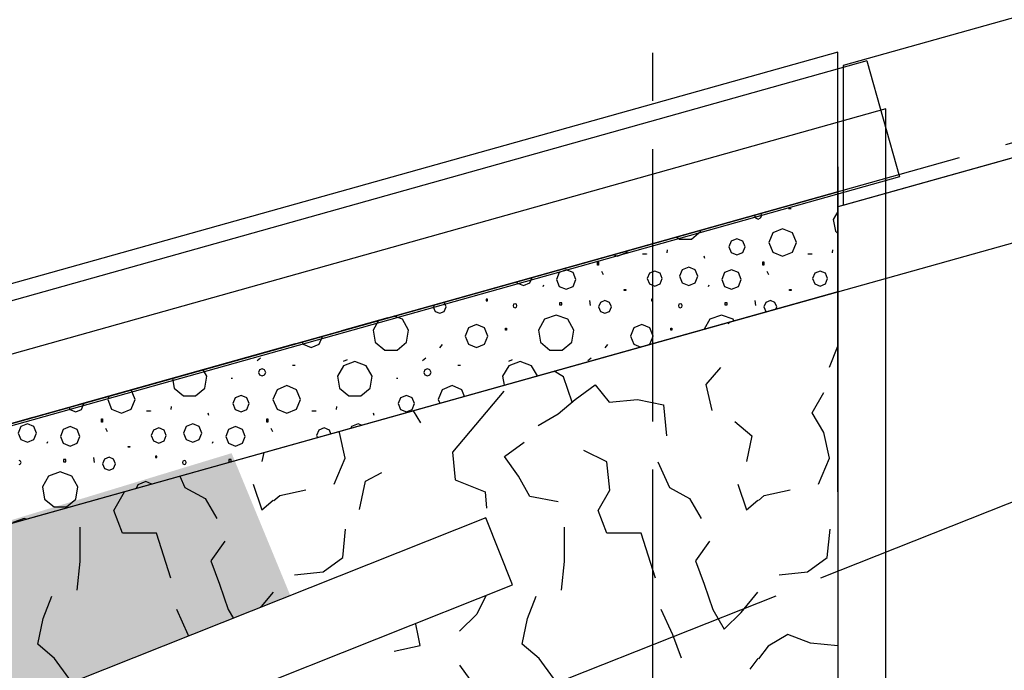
# Model space of a CAD drawing. Extents: x 1006 to 5197, y -24 to 263.
# Tile 67 of 124: x 1045.08 to 1047.13, y 22.52 to 23.88. Entities that reach past the tile are written whole.
import ezdxf

# ---------------------------------------------------------------- set-up
doc = ezdxf.new("R2010")
doc.units = 0
doc.header["$MEASUREMENT"] = 0
doc.linetypes.add('B0805', pattern=[1.366667, 0.566667, -0.1, 0.033333, -0.1, 0.466667, -0.1])
doc.linetypes.add('Wipeout_Contour', pattern=[1000, 0, -1000])
for name, color, linetype in [('00 WBDBO', 7, 'Continuous'), ('21 Buitenwanden', 7, 'Continuous'), ('27 Daken', 7, 'Continuous'), ('99 Aankleding 2D tek', 7, 'Continuous'), ('A Stramien', 7, 'Continuous'), ('I Toegev info 1_ 50_100', 7, 'Continuous')]:
    doc.layers.add(name, color=color, linetype=linetype)
doc.styles.get("Standard").update_dxf_attribs({"font": 'txt', "bigfont": 'BIGFONT.SHX'})
doc.dimstyles.new('GENERATED_STYLE__1', dxfattribs={"dimtxt": 0.25, "dimasz": 0.19, "dimexe": 0.18, "dimexo": 0, "dimgap": 0.09, "dimtad": 1, "dimdec": 0, "dimlfac": 1000, "dimzin": 0, "dimdsep": 46, "dimtxsty": 'Standard', "dimblk": 'ARROWHEAD_7', "dimblk1": 'ARROWHEAD_7', "dimblk2": 'ARROWHEAD_7', "dimcen": 0.09, "dimclrd": 7, "dimclre": 7, "dimclrt": 7, "dimadec": 1, "dimazin": 0, "dimtfac": 1, "dimtdec": 4, "dimtmove": 0, "dimatfit": 3, "dimfxl": 0, "dimtolj": 1, "dimtzin": 0, "dimarcsym": 0})
doc.dimstyles.new('GENERATED_STYLE__2', dxfattribs={"dimtxt": 0.25, "dimasz": 0.19, "dimexe": 0.18, "dimexo": 0, "dimgap": 0.09, "dimtad": 1, "dimtih": 1, "dimtoh": 1, "dimdec": 0, "dimlfac": 1000, "dimzin": 0, "dimdsep": 46, "dimtxsty": 'Standard', "dimblk": 'ARROWHEAD_7', "dimblk1": 'ARROWHEAD_7', "dimblk2": 'ARROWHEAD_7', "dimcen": 0.09, "dimclrd": 7, "dimclre": 7, "dimclrt": 7, "dimadec": 1, "dimazin": 0, "dimtfac": 1, "dimtdec": 4, "dimtmove": 0, "dimatfit": 3, "dimfxl": 0, "dimtolj": 1, "dimtzin": 0, "dimarcsym": 0})

# ---------------------------------------------------------------- blocks, each defined once
blk = doc.blocks.new('BEAM_347_2', base_point=(1046.8453, 23.7901))
at = {"layer": '21 Buitenwanden', "linetype": 'Continuous'}
for p, q in [((1046.8453, 23.7901), (1041.5417, 22.301)), ((1046.8453, 23.7901), (1046.913, 23.549)), ((1046.913, 23.549), (1041.6094, 22.06))]:
    blk.add_line(p, q, dxfattribs=at)
blk = doc.blocks.new('ROOF_47_2', base_point=(1046.8844, 23.6904))
at = {"layer": '27 Daken', "linetype": 'Continuous', "flags": 128}
blk.add_lwpolyline([(1046.8844, 23.6904), (1041.8903, 22.2876), (1041.8903, 17.5731), (1046.8856, 19.5765)], close=True, dxfattribs=at)
blk = doc.blocks.new('*X135', base_point=(988.2137, 0))
at = {"layer": '27 Daken', "linetype": 'Continuous'}
for p, q in [((1046.6875, 23.4824), (1046.6822, 23.4824)), ((1046.7848, 23.4767), (1046.7754, 23.4604)), ((1046.6119, 23.4691), (1046.6117, 23.4685)), ((1046.6117, 23.4685), (1046.6138, 23.4633)), ((1046.6138, 23.4633), (1046.6191, 23.4611)), ((1046.6191, 23.4611), (1046.6243, 23.4633)), ((1046.6243, 23.4633), (1046.6265, 23.4685)), ((1046.6265, 23.4685), (1046.6247, 23.4727)), ((1046.7754, 23.4604), (1046.7797, 23.4356)), ((1046.4806, 23.4194), (1046.4999, 23.4356)), ((1046.4999, 23.4356), (1046.5002, 23.4377)), ((1046.6701, 23.4408), (1046.65, 23.4325)), ((1046.6903, 23.4325), (1046.6701, 23.4408)), ((1046.7797, 23.4356), (1046.7848, 23.4313)), ((1046.4502, 23.4237), (1046.4554, 23.4194)), ((1046.4554, 23.4194), (1046.4806, 23.4194)), ((1046.5633, 23.4153), (1046.5583, 23.4033)), ((1046.5752, 23.4202), (1046.5633, 23.4153)), ((1046.5872, 23.4153), (1046.5752, 23.4202)), ((1046.5921, 23.4033), (1046.5872, 23.4153)), ((1046.65, 23.4325), (1046.6416, 23.4123)), ((1046.6987, 23.4123), (1046.6903, 23.4325)), ((1046.3467, 23.3921), (1046.3479, 23.395)), ((1046.4298, 23.3973), (1046.4294, 23.3909)), ((1046.5583, 23.4033), (1046.5633, 23.3914)), ((1046.5872, 23.3914), (1046.5921, 23.4033)), ((1046.6416, 23.4123), (1046.65, 23.3921)), ((1046.6903, 23.3921), (1046.6987, 23.4123)), ((1046.7734, 23.3973), (1046.773, 23.3909)), ((1046.3189, 23.3869), (1046.3265, 23.3837)), ((1046.3265, 23.3837), (1046.3467, 23.3921)), ((1046.3797, 23.3884), (1046.3871, 23.3884)), ((1046.3797, 23.3878), (1046.3797, 23.3884)), ((1046.3871, 23.3878), (1046.3797, 23.3878)), ((1046.3871, 23.3884), (1046.3871, 23.3878)), ((1046.5081, 23.3789), (1046.5071, 23.3836)), ((1046.5633, 23.3914), (1046.5752, 23.3864)), ((1046.5752, 23.3864), (1046.5872, 23.3914)), ((1046.65, 23.3921), (1046.6701, 23.3837)), ((1046.6701, 23.3837), (1046.6903, 23.3921)), ((1046.7234, 23.3884), (1046.7307, 23.3884)), ((1046.7234, 23.3878), (1046.7234, 23.3884)), ((1046.7307, 23.3878), (1046.7234, 23.3878)), ((1046.7307, 23.3884), (1046.7307, 23.3878)), ((1046.22, 23.3555), (1046.2057, 23.3496)), ((1046.2344, 23.3496), (1046.22, 23.3555)), ((1046.285, 23.3719), (1046.2874, 23.3719)), ((1046.285, 23.3652), (1046.285, 23.3719)), ((1046.2874, 23.3652), (1046.285, 23.3652)), ((1046.2874, 23.3719), (1046.2874, 23.3652)), ((1046.2935, 23.3524), (1046.2972, 23.3456)), ((1046.4042, 23.3528), (1046.3931, 23.3482)), ((1046.4153, 23.3482), (1046.4042, 23.3528)), ((1046.4615, 23.3557), (1046.4559, 23.3422)), ((1046.4749, 23.3613), (1046.4615, 23.3557)), ((1046.4884, 23.3557), (1046.4749, 23.3613)), ((1046.494, 23.3422), (1046.4884, 23.3557)), ((1046.5637, 23.3555), (1046.5493, 23.3496)), ((1046.578, 23.3496), (1046.5637, 23.3555)), ((1046.6286, 23.3719), (1046.6311, 23.3719)), ((1046.6286, 23.3652), (1046.6286, 23.3719)), ((1046.6311, 23.3652), (1046.6286, 23.3652)), ((1046.6311, 23.3719), (1046.6311, 23.3652)), ((1046.6371, 23.3524), (1046.6408, 23.3456)), ((1046.7478, 23.3528), (1046.7367, 23.3482)), ((1046.7589, 23.3482), (1046.7478, 23.3528)), ((1046.1448, 23.3287), (1046.1492, 23.3393)), ((1046.2057, 23.3496), (1046.1997, 23.3352)), ((1046.1997, 23.3352), (1046.2057, 23.3209)), ((1046.2404, 23.3352), (1046.2344, 23.3496)), ((1046.2344, 23.3209), (1046.2404, 23.3352)), ((1046.3931, 23.3482), (1046.3885, 23.3371)), ((1046.3885, 23.3371), (1046.3931, 23.326)), ((1046.4199, 23.3371), (1046.4153, 23.3482)), ((1046.4153, 23.326), (1046.4199, 23.3371)), ((1046.4559, 23.3422), (1046.4615, 23.3287)), ((1046.4884, 23.3287), (1046.494, 23.3422)), ((1046.5493, 23.3496), (1046.5434, 23.3352)), ((1046.5434, 23.3352), (1046.5493, 23.3209)), ((1046.584, 23.3352), (1046.578, 23.3496)), ((1046.578, 23.3209), (1046.584, 23.3352)), ((1046.7367, 23.3482), (1046.7321, 23.3371)), ((1046.7321, 23.3371), (1046.7367, 23.326)), ((1046.7635, 23.3371), (1046.7589, 23.3482)), ((1046.7589, 23.326), (1046.7635, 23.3371)), ((1046.1172, 23.3303), (1046.1178, 23.3287)), ((1046.1178, 23.3287), (1046.1313, 23.3231)), ((1046.1313, 23.3231), (1046.1448, 23.3287)), ((1046.1721, 23.3209), (1046.1737, 23.3245)), ((1046.2057, 23.3209), (1046.22, 23.3149)), ((1046.22, 23.3149), (1046.2344, 23.3209)), ((1046.3406, 23.3144), (1046.3443, 23.3144)), ((1046.3406, 23.3126), (1046.3406, 23.3144)), ((1046.3443, 23.3126), (1046.3406, 23.3126)), ((1046.3443, 23.3144), (1046.3443, 23.3126)), ((1046.3931, 23.326), (1046.4042, 23.3214)), ((1046.4042, 23.3214), (1046.4153, 23.326)), ((1046.4615, 23.3287), (1046.4749, 23.3231)), ((1046.4749, 23.3231), (1046.4884, 23.3287)), ((1046.5157, 23.3209), (1046.5173, 23.3245)), ((1046.5493, 23.3209), (1046.5637, 23.3149)), ((1046.5637, 23.3149), (1046.578, 23.3209)), ((1046.6842, 23.3144), (1046.6879, 23.3144)), ((1046.6842, 23.3126), (1046.6842, 23.3144)), ((1046.6879, 23.3126), (1046.6842, 23.3126)), ((1046.6879, 23.3144), (1046.6879, 23.3126)), ((1046.7367, 23.326), (1046.7478, 23.3214)), ((1046.7478, 23.3214), (1046.7589, 23.326)), ((1046.0563, 23.2943), (1046.0538, 23.2943)), ((1046.0538, 23.2943), (1046.0538, 23.2912)), ((1046.0538, 23.2912), (1046.0563, 23.2912)), ((1046.0563, 23.2912), (1046.0563, 23.2943)), ((1046.2685, 23.2917), (1046.2702, 23.2812)), ((1046.3008, 23.2918), (1046.2914, 23.2878)), ((1046.3103, 23.2878), (1046.3008, 23.2918)), ((1046.3999, 23.2943), (1046.3975, 23.2943)), ((1046.3975, 23.2943), (1046.3975, 23.2912)), ((1046.3975, 23.2912), (1046.3999, 23.2912)), ((1046.3999, 23.2912), (1046.3999, 23.2943)), ((1046.6121, 23.2917), (1046.6138, 23.2812)), ((1046.6445, 23.2918), (1046.635, 23.2878)), ((1046.6539, 23.2878), (1046.6445, 23.2918)), ((1045.9454, 23.2821), (1045.9438, 23.2784)), ((1045.9438, 23.2784), (1045.9477, 23.2689)), ((1045.9667, 23.2878), (1045.9663, 23.288)), ((1045.9706, 23.2784), (1045.9667, 23.2878)), ((1045.9667, 23.2689), (1045.9706, 23.2784)), ((1046.1109, 23.2837), (1046.1097, 23.2808)), ((1046.1097, 23.2808), (1046.1109, 23.2779)), ((1046.1138, 23.2849), (1046.1109, 23.2837)), ((1046.1109, 23.2779), (1046.1138, 23.2767)), ((1046.1167, 23.2837), (1046.1138, 23.2849)), ((1046.1138, 23.2767), (1046.1167, 23.2779)), ((1046.1179, 23.2808), (1046.1167, 23.2837)), ((1046.1167, 23.2779), (1046.1179, 23.2808)), ((1046.211, 23.2869), (1046.2061, 23.2869)), ((1046.2061, 23.2869), (1046.2061, 23.2826)), ((1046.2061, 23.2826), (1046.211, 23.2826)), ((1046.211, 23.2826), (1046.211, 23.2869)), ((1046.2914, 23.2878), (1046.2874, 23.2784)), ((1046.2874, 23.2784), (1046.2914, 23.2689)), ((1046.3142, 23.2784), (1046.3103, 23.2878)), ((1046.3103, 23.2689), (1046.3142, 23.2784)), ((1046.4545, 23.2837), (1046.4533, 23.2808)), ((1046.4533, 23.2808), (1046.4545, 23.2779)), ((1046.4574, 23.2849), (1046.4545, 23.2837)), ((1046.4545, 23.2779), (1046.4574, 23.2767)), ((1046.4603, 23.2837), (1046.4574, 23.2849)), ((1046.4574, 23.2767), (1046.4603, 23.2779)), ((1046.4615, 23.2808), (1046.4603, 23.2837)), ((1046.4603, 23.2779), (1046.4615, 23.2808)), ((1046.5546, 23.2869), (1046.5497, 23.2869)), ((1046.5497, 23.2869), (1046.5497, 23.2826)), ((1046.5497, 23.2826), (1046.5546, 23.2826)), ((1046.5546, 23.2826), (1046.5546, 23.2869)), ((1046.635, 23.2878), (1046.6311, 23.2784)), ((1046.6311, 23.2784), (1046.635, 23.2689)), ((1046.6579, 23.2784), (1046.6539, 23.2878)), ((1046.6559, 23.2737), (1046.6579, 23.2784)), ((1045.83, 23.2498), (1045.8188, 23.2303)), ((1045.8798, 23.2525), (1045.8623, 23.2588)), ((1045.8926, 23.2303), (1045.8798, 23.2525)), ((1045.9477, 23.2689), (1045.9572, 23.265)), ((1045.9572, 23.265), (1045.9667, 23.2689)), ((1046.1752, 23.2525), (1046.1624, 23.2303)), ((1046.1993, 23.2613), (1046.1752, 23.2525)), ((1046.2234, 23.2525), (1046.1993, 23.2613)), ((1046.2362, 23.2303), (1046.2234, 23.2525)), ((1046.2914, 23.2689), (1046.3008, 23.265)), ((1046.3008, 23.265), (1046.3103, 23.2689)), ((1046.5188, 23.2525), (1046.507, 23.2319)), ((1046.5429, 23.2613), (1046.5188, 23.2525)), ((1046.567, 23.2525), (1046.5429, 23.2613)), ((1046.5689, 23.2493), (1046.567, 23.2525)), ((1046.635, 23.2689), (1046.6365, 23.2682)), ((1045.8188, 23.2303), (1045.8232, 23.205)), ((1045.8881, 23.205), (1045.8926, 23.2303)), ((1046.0168, 23.2346), (1046.0099, 23.2178)), ((1046.0336, 23.2416), (1046.0168, 23.2346)), ((1046.0505, 23.2346), (1046.0336, 23.2416)), ((1046.0574, 23.2178), (1046.0505, 23.2346)), ((1046.0942, 23.2343), (1046.096, 23.2343)), ((1046.0942, 23.2301), (1046.0942, 23.2343)), ((1046.096, 23.2301), (1046.0942, 23.2301)), ((1046.096, 23.2343), (1046.096, 23.2301)), ((1046.1624, 23.2303), (1046.1668, 23.205)), ((1046.2318, 23.205), (1046.2362, 23.2303)), ((1046.3605, 23.2346), (1046.3535, 23.2178)), ((1046.3773, 23.2416), (1046.3605, 23.2346)), ((1046.3941, 23.2346), (1046.3773, 23.2416)), ((1046.4011, 23.2178), (1046.3941, 23.2346)), ((1046.4378, 23.2343), (1046.4396, 23.2343)), ((1046.4378, 23.2301), (1046.4378, 23.2343)), ((1046.4396, 23.2301), (1046.4378, 23.2301)), ((1046.4396, 23.2343), (1046.4396, 23.2301)), ((1045.7068, 23.201), (1045.7135, 23.2171)), ((1046.0099, 23.2178), (1046.0168, 23.201)), ((1046.0505, 23.201), (1046.0574, 23.2178)), ((1046.3535, 23.2178), (1046.3605, 23.201)), ((1046.3941, 23.201), (1046.4011, 23.2178)), ((1045.6714, 23.2053), (1045.6732, 23.201)), ((1045.6732, 23.201), (1045.69, 23.194)), ((1045.69, 23.194), (1045.7068, 23.201)), ((1045.8232, 23.205), (1045.8429, 23.1886)), ((1045.8429, 23.1886), (1045.8685, 23.1886)), ((1045.8685, 23.1886), (1045.8881, 23.205)), ((1045.9575, 23.1933), (1045.9628, 23.2002)), ((1046.0168, 23.201), (1046.0336, 23.194)), ((1046.0336, 23.194), (1046.0505, 23.201)), ((1046.1668, 23.205), (1046.1865, 23.1886)), ((1046.1865, 23.1886), (1046.2121, 23.1886)), ((1046.2121, 23.1886), (1046.2318, 23.205)), ((1046.3012, 23.1933), (1046.3064, 23.2002)), ((1046.3605, 23.201), (1046.3751, 23.1949)), ((1046.3885, 23.1987), (1046.3941, 23.201)), ((1045.5777, 23.1671), (1045.5847, 23.1724)), ((1045.7646, 23.168), (1045.7567, 23.1645)), ((1045.9213, 23.1671), (1045.9283, 23.1724)), ((1046.1082, 23.168), (1046.1004, 23.1645)), ((1046.265, 23.1671), (1046.2719, 23.1724)), ((1045.4733, 23.1341), (1045.4656, 23.1476)), ((1045.5829, 23.1475), (1045.5808, 23.1422)), ((1045.5882, 23.1496), (1045.5829, 23.1475)), ((1045.5934, 23.1475), (1045.5882, 23.1496)), ((1045.5956, 23.1422), (1045.5934, 23.1475)), ((1045.6566, 23.1562), (1045.6514, 23.1562)), ((1045.7571, 23.1559), (1045.7445, 23.1341)), ((1045.7807, 23.1645), (1045.7571, 23.1559)), ((1045.8044, 23.1559), (1045.7807, 23.1645)), ((1045.817, 23.1341), (1045.8044, 23.1559)), ((1045.9266, 23.1475), (1045.9244, 23.1422)), ((1045.9318, 23.1496), (1045.9266, 23.1475)), ((1045.937, 23.1475), (1045.9318, 23.1496)), ((1045.9392, 23.1422), (1045.937, 23.1475)), ((1046.0002, 23.1562), (1045.995, 23.1562)), ((1046.1007, 23.1559), (1046.0881, 23.1341)), ((1046.1243, 23.1645), (1046.1007, 23.1559)), ((1046.148, 23.1559), (1046.1243, 23.1645)), ((1046.1603, 23.1347), (1046.148, 23.1559)), ((1045.4016, 23.1297), (1045.4052, 23.1093)), ((1045.469, 23.1093), (1045.4733, 23.1341)), ((1045.524, 23.1299), (1045.5269, 23.1299)), ((1045.5808, 23.1422), (1045.5829, 23.137)), ((1045.5829, 23.137), (1045.5882, 23.1348)), ((1045.5882, 23.1348), (1045.5934, 23.137)), ((1045.5934, 23.137), (1045.5956, 23.1422)), ((1045.7445, 23.1341), (1045.7488, 23.1093)), ((1045.8126, 23.1093), (1045.817, 23.1341)), ((1045.8676, 23.1299), (1045.8705, 23.1299)), ((1045.9244, 23.1422), (1045.9266, 23.137)), ((1045.9266, 23.137), (1045.9318, 23.1348)), ((1045.9318, 23.1348), (1045.937, 23.137)), ((1045.937, 23.137), (1045.9392, 23.1422)), ((1046.0881, 23.1341), (1046.0914, 23.1154)), ((1045.4052, 23.1093), (1045.4245, 23.0931)), ((1045.4497, 23.0931), (1045.469, 23.1093)), ((1045.6191, 23.1062), (1045.6107, 23.086)), ((1045.6393, 23.1146), (1045.6191, 23.1062)), ((1045.6594, 23.1062), (1045.6393, 23.1146)), ((1045.6678, 23.086), (1045.6594, 23.1062)), ((1045.7488, 23.1093), (1045.7681, 23.0931)), ((1045.7933, 23.0931), (1045.8126, 23.1093)), ((1045.9627, 23.1062), (1045.9543, 23.086)), ((1045.9829, 23.1146), (1045.9627, 23.1062)), ((1046.0031, 23.1062), (1045.9829, 23.1146)), ((1046.0089, 23.0922), (1046.0031, 23.1062)), ((1045.2698, 23.0927), (1045.2671, 23.086)), ((1045.2671, 23.086), (1045.2754, 23.0658)), ((1045.3158, 23.0658), (1045.3242, 23.086)), ((1045.3242, 23.086), (1045.316, 23.1057)), ((1045.4245, 23.0931), (1045.4497, 23.0931)), ((1045.5324, 23.089), (1045.5274, 23.0771)), ((1045.5443, 23.0939), (1045.5324, 23.089)), ((1045.5563, 23.089), (1045.5443, 23.0939)), ((1045.5612, 23.0771), (1045.5563, 23.089)), ((1045.6107, 23.086), (1045.6191, 23.0658)), ((1045.6594, 23.0658), (1045.6678, 23.086)), ((1045.7681, 23.0931), (1045.7933, 23.0931)), ((1045.876, 23.089), (1045.8711, 23.0771)), ((1045.888, 23.0939), (1045.876, 23.089)), ((1045.8999, 23.089), (1045.888, 23.0939)), ((1045.9049, 23.0771), (1045.8999, 23.089)), ((1045.9543, 23.086), (1045.9577, 23.0779)), ((1045.187, 23.0695), (1045.1888, 23.0651)), ((1045.1888, 23.0651), (1045.2007, 23.0602)), ((1045.2007, 23.0602), (1045.2126, 23.0651)), ((1045.2126, 23.0651), (1045.2176, 23.0771)), ((1045.2176, 23.0771), (1045.2172, 23.078)), ((1045.2754, 23.0658), (1045.2956, 23.0575)), ((1045.2956, 23.0575), (1045.3158, 23.0658)), ((1045.3989, 23.071), (1045.3985, 23.0647)), ((1045.5274, 23.0771), (1045.5324, 23.0651)), ((1045.5324, 23.0651), (1045.5443, 23.0602)), ((1045.5443, 23.0602), (1045.5563, 23.0651)), ((1045.5563, 23.0651), (1045.5612, 23.0771)), ((1045.6191, 23.0658), (1045.6393, 23.0575)), ((1045.6393, 23.0575), (1045.6594, 23.0658)), ((1045.7425, 23.071), (1045.7421, 23.0647)), ((1045.8711, 23.0771), (1045.876, 23.0651)), ((1045.876, 23.0651), (1045.888, 23.0602)), ((1045.888, 23.0602), (1045.8999, 23.0651)), ((1045.8999, 23.0651), (1045.9049, 23.0771)), ((1045.1336, 23.0526), (1045.1332, 23.0544)), ((1045.2541, 23.0457), (1045.2565, 23.0457)), ((1045.2541, 23.0389), (1045.2541, 23.0457)), ((1045.2565, 23.0457), (1045.2565, 23.0389)), ((1045.3488, 23.0622), (1045.3562, 23.0622)), ((1045.3488, 23.0616), (1045.3488, 23.0622)), ((1045.3562, 23.0616), (1045.3488, 23.0616)), ((1045.3562, 23.0622), (1045.3562, 23.0616)), ((1045.4772, 23.0526), (1045.4763, 23.0574)), ((1045.5977, 23.0457), (1045.6002, 23.0457)), ((1045.5977, 23.0389), (1045.5977, 23.0457)), ((1045.6002, 23.0457), (1045.6002, 23.0389)), ((1045.6925, 23.0622), (1045.6998, 23.0622)), ((1045.6925, 23.0616), (1045.6925, 23.0622)), ((1045.6998, 23.0616), (1045.6925, 23.0616)), ((1045.6998, 23.0622), (1045.6998, 23.0616)), ((1045.8208, 23.0526), (1045.8199, 23.0574)), ((1045.0869, 23.0294), (1045.0813, 23.0159)), ((1045.1004, 23.035), (1045.0869, 23.0294)), ((1045.1139, 23.0294), (1045.1004, 23.035)), ((1045.1195, 23.0159), (1045.1139, 23.0294)), ((1045.1892, 23.0293), (1045.1748, 23.0233)), ((1045.2035, 23.0233), (1045.1892, 23.0293)), ((1045.2565, 23.0389), (1045.2541, 23.0389)), ((1045.2626, 23.0261), (1045.2663, 23.0194)), ((1045.3733, 23.0265), (1045.3622, 23.0219)), ((1045.3844, 23.0219), (1045.3733, 23.0265)), ((1045.4306, 23.0294), (1045.425, 23.0159)), ((1045.444, 23.035), (1045.4306, 23.0294)), ((1045.4575, 23.0294), (1045.444, 23.035)), ((1045.4631, 23.0159), (1045.4575, 23.0294)), ((1045.5328, 23.0293), (1045.5184, 23.0233)), ((1045.5471, 23.0233), (1045.5328, 23.0293)), ((1045.6002, 23.0389), (1045.5977, 23.0389)), ((1045.6062, 23.0261), (1045.6099, 23.0194)), ((1045.7169, 23.0265), (1045.7058, 23.0219)), ((1045.728, 23.0219), (1045.7169, 23.0265)), ((1045.7742, 23.0294), (1045.7728, 23.026)), ((1045.7877, 23.035), (1045.7742, 23.0294)), ((1045.7946, 23.0321), (1045.7877, 23.035)), ((1045.0813, 23.0159), (1045.0869, 23.0024)), ((1045.1139, 23.0024), (1045.1195, 23.0159)), ((1045.1748, 23.0233), (1045.1688, 23.009)), ((1045.1688, 23.009), (1045.1748, 22.9946)), ((1045.2095, 23.009), (1045.2035, 23.0233)), ((1045.2035, 22.9946), (1045.2095, 23.009)), ((1045.3622, 23.0219), (1045.3576, 23.0108)), ((1045.3576, 23.0108), (1045.3622, 22.9997)), ((1045.389, 23.0108), (1045.3844, 23.0219)), ((1045.3844, 22.9997), (1045.389, 23.0108)), ((1045.425, 23.0159), (1045.4306, 23.0024)), ((1045.4575, 23.0024), (1045.4631, 23.0159)), ((1045.5184, 23.0233), (1045.5125, 23.009)), ((1045.5125, 23.009), (1045.5184, 22.9946)), ((1045.5531, 23.009), (1045.5471, 23.0233)), ((1045.5471, 22.9946), (1045.5531, 23.009)), ((1045.7058, 23.0219), (1045.7012, 23.0108)), ((1045.7012, 23.0108), (1045.703, 23.0065)), ((1045.7312, 23.0144), (1045.728, 23.0219)), ((1045.0869, 23.0024), (1045.1004, 22.9969)), ((1045.1004, 22.9969), (1045.1139, 23.0024)), ((1045.1412, 22.9946), (1045.1428, 22.9982)), ((1045.1748, 22.9946), (1045.1892, 22.9887)), ((1045.1892, 22.9887), (1045.2035, 22.9946)), ((1045.3097, 22.9882), (1045.3134, 22.9882)), ((1045.3097, 22.9864), (1045.3097, 22.9882)), ((1045.3134, 22.9864), (1045.3097, 22.9864)), ((1045.3134, 22.9882), (1045.3134, 22.9864)), ((1045.3622, 22.9997), (1045.3733, 22.9951)), ((1045.3733, 22.9951), (1045.3844, 22.9997)), ((1045.4306, 23.0024), (1045.444, 22.9969)), ((1045.444, 22.9969), (1045.4575, 23.0024)), ((1045.4848, 22.9946), (1045.4864, 22.9982)), ((1045.5184, 22.9946), (1045.5328, 22.9887)), ((1045.5328, 22.9887), (1045.5471, 22.9946)), ((1045.2376, 22.9654), (1045.2393, 22.955)), ((1045.2699, 22.9655), (1045.2605, 22.9616)), ((1045.2794, 22.9616), (1045.2699, 22.9655)), ((1045.369, 22.968), (1045.3666, 22.968)), ((1045.3666, 22.968), (1045.3666, 22.9649)), ((1045.3666, 22.9649), (1045.369, 22.9649)), ((1045.369, 22.9649), (1045.369, 22.968)), ((1045.0858, 22.9575), (1045.0829, 22.9587)), ((1045.0829, 22.9504), (1045.0858, 22.9517)), ((1045.087, 22.9546), (1045.0858, 22.9575)), ((1045.0858, 22.9517), (1045.087, 22.9546)), ((1045.1801, 22.9607), (1045.1752, 22.9607)), ((1045.1752, 22.9607), (1045.1752, 22.9564)), ((1045.1752, 22.9564), (1045.1801, 22.9564)), ((1045.1801, 22.9564), (1045.1801, 22.9607)), ((1045.2605, 22.9616), (1045.2565, 22.9521)), ((1045.2565, 22.9521), (1045.2605, 22.9426)), ((1045.2605, 22.9426), (1045.2699, 22.9387)), ((1045.2699, 22.9387), (1045.2794, 22.9426)), ((1045.2834, 22.9521), (1045.2794, 22.9616)), ((1045.2794, 22.9426), (1045.2834, 22.9521)), ((1045.4236, 22.9575), (1045.4224, 22.9546)), ((1045.4224, 22.9546), (1045.4236, 22.9517)), ((1045.4265, 22.9587), (1045.4236, 22.9575)), ((1045.4236, 22.9517), (1045.4265, 22.9504)), ((1045.4294, 22.9575), (1045.4265, 22.9587)), ((1045.4265, 22.9504), (1045.4294, 22.9517)), ((1045.4306, 22.9546), (1045.4294, 22.9575)), ((1045.4294, 22.9517), (1045.4306, 22.9546)), ((1045.5237, 22.9607), (1045.5188, 22.9607)), ((1045.5188, 22.9607), (1045.5188, 22.9564)), ((1045.5188, 22.9564), (1045.5237, 22.9564)), ((1045.5237, 22.9564), (1045.5237, 22.9607)), ((1045.1443, 22.9262), (1045.1315, 22.904)), ((1045.1684, 22.935), (1045.1443, 22.9262)), ((1045.1925, 22.9262), (1045.1684, 22.935)), ((1045.2053, 22.904), (1045.1925, 22.9262)), ((1045.1315, 22.904), (1045.136, 22.8788)), ((1045.2009, 22.8788), (1045.2053, 22.904)), ((1045.3296, 22.9084), (1045.3264, 22.9009)), ((1045.3464, 22.9154), (1045.3296, 22.9084)), ((1045.3592, 22.91), (1045.3464, 22.9154)), ((1045.136, 22.8788), (1045.1556, 22.8623)), ((1045.1556, 22.8623), (1045.1812, 22.8623)), ((1045.1812, 22.8623), (1045.2009, 22.8788)), ((1045.0935, 22.8383), (1045.0698, 22.8297)), ((1045.0977, 22.8367), (1045.0935, 22.8383))]:
    blk.add_line(p, q, dxfattribs=at)
blk = doc.blocks.new('HATCH_109_2', base_point=(990.0137, 0))
at = {"layer": '27 Daken', "linetype": 'Continuous'}
for p, q in [((1046.7848, 23.5175), (1043.6009, 22.6247)), ((1046.7849, 23.3098), (1046.7848, 23.5175)), ((1043.6009, 22.417), (1046.7849, 23.3098))]:
    blk.add_line(p, q, dxfattribs=at)
blk.add_blockref('*X135', (988.2137, 0), dxfattribs=at)
blk = doc.blocks.new('*X139', base_point=(988.2137, 0))
at = {"layer": '27 Daken', "linetype": 'Continuous'}
for p, q in [((1046.5567, 23.243), (1046.5611, 23.2471)), ((1046.7677, 23.153), (1046.7849, 23.1967)), ((1046.5407, 23.152), (1046.5107, 23.117)), ((1046.2147, 23.133), (1046.1951, 23.1445)), ((1046.2327, 23.08), (1046.2147, 23.133)), ((1046.2387, 23.086), (1046.2807, 23.116)), ((1046.2807, 23.116), (1046.3097, 23.08)), ((1046.5107, 23.117), (1046.5227, 23.063)), ((1046.0907, 23.103), (1045.9837, 22.976)), ((1046.2037, 23.056), (1046.2387, 23.086)), ((1046.3097, 23.08), (1046.3687, 23.086)), ((1046.3687, 23.086), (1046.4227, 23.075)), ((1046.7317, 23.058), (1046.7557, 23.1)), ((1046.4227, 23.075), (1046.4287, 23.01)), ((1045.9177, 23.037), (1045.9026, 23.0624)), ((1046.1617, 23.032), (1046.2037, 23.056)), ((1046.7557, 23.017), (1046.7317, 23.058)), ((1046.5707, 23.04), (1046.6057, 23.01)), ((1045.7487, 23.017), (1045.7476, 23.019)), ((1045.7607, 22.964), (1045.7487, 23.017)), ((1046.6057, 23.01), (1046.5947, 22.957)), ((1046.7677, 22.964), (1046.7557, 23.017)), ((1046.0917, 22.967), (1046.1327, 22.997)), ((1045.5915, 22.9752), (1045.5877, 22.957)), ((1045.7377, 22.91), (1045.7607, 22.964)), ((1045.9837, 22.976), (1045.9897, 22.919)), ((1046.1207, 22.926), (1046.0917, 22.967)), ((1046.3047, 22.956), (1046.2567, 22.98)), ((1046.7447, 22.91), (1046.7677, 22.964)), ((1046.3107, 22.897), (1046.3047, 22.956)), ((1046.4107, 22.956), (1046.4347, 22.903)), ((1045.4172, 22.9263), (1045.4277, 22.903)), ((1045.8027, 22.916), (1045.8367, 22.934)), ((1046.1447, 22.884), (1046.1207, 22.926)), ((1045.4277, 22.903), (1045.4697, 22.88)), ((1045.5697, 22.91), (1045.5877, 22.856)), ((1045.7907, 22.857), (1045.8027, 22.916)), ((1045.9897, 22.919), (1046.0517, 22.894)), ((1046.4347, 22.903), (1046.4767, 22.88)), ((1046.5767, 22.91), (1046.5947, 22.856)), ((1045.2797, 22.855), (1045.302, 22.894)), ((1045.6127, 22.8757), (1045.6247, 22.886)), ((1045.6247, 22.886), (1045.6787, 22.898)), ((1046.0517, 22.894), (1046.0547, 22.86)), ((1046.2037, 22.873), (1046.1447, 22.884)), ((1046.2867, 22.855), (1046.3107, 22.897)), ((1046.6197, 22.8757), (1046.6317, 22.886)), ((1046.6317, 22.886), (1046.6857, 22.898)), ((1045.4697, 22.88), (1045.4937, 22.838)), ((1045.5877, 22.856), (1045.6113, 22.8762)), ((1046.4767, 22.88), (1046.5007, 22.838)), ((1046.5947, 22.856), (1046.6183, 22.8762)), ((1045.2977, 22.808), (1045.2797, 22.855)), ((1046.3047, 22.808), (1046.2867, 22.855)), ((1045.2097, 22.749), (1045.2097, 22.82)), ((1046.2167, 22.749), (1046.2167, 22.82)), ((1045.3687, 22.808), (1045.2977, 22.808)), ((1045.3987, 22.714), (1045.3687, 22.808)), ((1045.7557, 22.757), (1045.7617, 22.816)), ((1046.3757, 22.808), (1046.3047, 22.808)), ((1046.4057, 22.714), (1046.3757, 22.808)), ((1046.7627, 22.757), (1046.7687, 22.816)), ((1045.5107, 22.791), (1045.4817, 22.75)), ((1046.0397, 22.792), (1046.0757, 22.74)), ((1046.5177, 22.791), (1046.4887, 22.75)), ((1045.8797, 22.763), (1045.8507, 22.721)), ((1045.9337, 22.775), (1045.8797, 22.763)), ((1045.9217, 22.722), (1045.9337, 22.775)), ((1045.2037, 22.689), (1045.2097, 22.749)), ((1045.4817, 22.75), (1045.4997, 22.702)), ((1045.7147, 22.727), (1045.7557, 22.757)), ((1046.0757, 22.74), (1046.0577, 22.687)), ((1046.2107, 22.689), (1046.2167, 22.749)), ((1046.4887, 22.75), (1046.5067, 22.702)), ((1046.7217, 22.727), (1046.7627, 22.757)), ((1045.6557, 22.721), (1045.7147, 22.727)), ((1045.8507, 22.721), (1045.8387, 22.668)), ((1045.8867, 22.686), (1045.9217, 22.722)), ((1046.6627, 22.721), (1046.7217, 22.727)), ((1045.4997, 22.702), (1045.5177, 22.649)), ((1046.5067, 22.702), (1046.5247, 22.649)), ((1045.1327, 22.63), (1045.1507, 22.677)), ((1045.5767, 22.643), (1045.6117, 22.685)), ((1045.9037, 22.639), (1045.8867, 22.686)), ((1046.0577, 22.687), (1046.0347, 22.639)), ((1046.1397, 22.63), (1046.1577, 22.677)), ((1046.5837, 22.643), (1046.6187, 22.685)), ((1045.8387, 22.668), (1045.8097, 22.627)), ((1045.4347, 22.596), (1045.4107, 22.649)), ((1045.5177, 22.649), (1045.5417, 22.608)), ((1045.5417, 22.608), (1045.5767, 22.643)), ((1045.9167, 22.574), (1045.9037, 22.639)), ((1046.0347, 22.639), (1045.9987, 22.604)), ((1046.4417, 22.596), (1046.4177, 22.649)), ((1046.5247, 22.649), (1046.5487, 22.608)), ((1046.5487, 22.608), (1046.5837, 22.643)), ((1045.1217, 22.577), (1045.1327, 22.63)), ((1046.1287, 22.577), (1046.1397, 22.63)), ((1045.4527, 22.548), (1045.4347, 22.596)), ((1045.6737, 22.597), (1045.6327, 22.573)), ((1045.7207, 22.579), (1045.6737, 22.597)), ((1046.4597, 22.548), (1046.4417, 22.596)), ((1046.6807, 22.597), (1046.6397, 22.573)), ((1046.7277, 22.579), (1046.6807, 22.597)), ((1045.1567, 22.547), (1045.1217, 22.577)), ((1045.7807, 22.573), (1045.7207, 22.579)), ((1045.8627, 22.562), (1045.9167, 22.574)), ((1046.1637, 22.547), (1046.1287, 22.577)), ((1046.7851, 22.5733), (1046.7277, 22.579)), ((1045.6327, 22.573), (1045.6127, 22.5463)), ((1046.6397, 22.573), (1046.6197, 22.5463)), ((1045.1867, 22.506), (1045.1567, 22.547)), ((1045.6116, 22.5474), (1045.5947, 22.525)), ((1045.9987, 22.533), (1046.0287, 22.491)), ((1046.1937, 22.506), (1046.1637, 22.547)), ((1046.6186, 22.5474), (1046.6017, 22.525))]:
    blk.add_line(p, q, dxfattribs=at)
blk = doc.blocks.new('HATCH_110_2', base_point=(990.0137, 0))
at = {"layer": '27 Daken', "linetype": 'Continuous'}
for p, q in [((1046.7849, 23.3098), (1043.7209, 22.4506)), ((1046.7859, 19.824), (1046.7849, 23.3098))]:
    blk.add_line(p, q, dxfattribs=at)
blk.add_blockref('*X139', (988.2137, 0), dxfattribs=at)
blk = doc.blocks.new('WALL_481_2', base_point=(1035.8002, 18.7634))
at = {"color": 254, "linetype": 'Wipeout_Contour', "lineweight": 0, "ltscale": 4164.534371}
blk.add_wipeout([(1035.7404, 18.5782), (1046.1084, 22.7001), (1046.053, 22.8395), (1035.8002, 18.7634)], dxfattribs=at).dxf.layer = '21 Buitenwanden'
at = {"layer": '21 Buitenwanden', "linetype": 'Continuous'}
for p, q in [((1046.053, 22.8395), (1035.8002, 18.7634)), ((1046.1084, 22.7001), (1046.053, 22.8395)), ((1035.7404, 18.5782), (1046.1084, 22.7001))]:
    blk.add_line(p, q, dxfattribs=at)
blk = doc.blocks.new('*D347', base_point=(988.2137, 0))
at = {"layer": 'A Stramien', "linetype": 'Continuous'}
for p, q in [((1040.4712, 25.1091), (1040.3328, 25.4576)), ((1033.7571, 22.6437), (1040.4484, 25.3018)), ((1027.0657, 19.9857), (1033.7571, 22.6437))]:
    blk.add_line(p, q, dxfattribs=at)
blk.add_circle((1040.402, 25.2834), 0.05, dxfattribs=at)
at = {"layer": 'A Stramien', "insert": (1036.5618, 24.0807), "char_height": 0.25, "attachment_point": 1, "rotation": 21.665}
blk.add_mtext('{7.200}', dxfattribs=at)
blk = doc.blocks.new('ARROWHEAD_7')
at = {"color": 0, "linetype": 'Continuous', "lineweight": 0}
for p, q in [((0, -0.25), (0, 0.25)), ((0, 0), (-1, 0)), ((-0.25, 0), (0.25, 0))]:
    blk.add_line(p, q, dxfattribs=at)
blk.add_circle((0, 0), 0.25, dxfattribs=at)
blk = doc.blocks.new('*D348', base_point=(988.2137, 0))
at = {"layer": 'A Stramien', "linetype": 'Continuous'}
for p, q in [((1047.1626, 27.7672), (1047.0241, 28.1157)), ((1040.4484, 25.3018), (1047.1398, 27.9599)), ((1033.7571, 22.6437), (1040.4484, 25.3018))]:
    blk.add_line(p, q, dxfattribs=at)
blk.add_circle((1047.0934, 27.9415), 0.05, dxfattribs=at)
at = {"layer": 'A Stramien', "insert": (1044.457, 27.217), "char_height": 0.25, "attachment_point": 1, "rotation": 21.665}
blk.add_mtext('{7.200}', dxfattribs=at)
blk = doc.blocks.new('*D349', base_point=(988.2137, 0))
at = {"layer": 'A Stramien', "linetype": 'Continuous'}
for p, q in [((1053.854, 30.4253), (1053.7155, 30.7738)), ((1047.1398, 27.9599), (1053.8312, 30.618)), ((1040.4484, 25.3018), (1047.1398, 27.9599))]:
    blk.add_line(p, q, dxfattribs=at)
at = {"layer": 'A Stramien', "insert": (1049.9445, 29.3969), "char_height": 0.25, "attachment_point": 1, "rotation": 21.665}
blk.add_mtext('{7.200}', dxfattribs=at)
blk = doc.blocks.new('*D350', base_point=(988.2137, 0))
at = {"layer": 'A Stramien', "linetype": 'Continuous'}
for p, q in [((1053.8312, 30.618), (1057.1769, 31.9471)), ((1047.1398, 27.9599), (1053.8312, 30.618))]:
    blk.add_line(p, q, dxfattribs=at)
blk.add_circle((1053.7847, 30.5996), 0.05, dxfattribs=at)
at = {"layer": 'A Stramien', "insert": (1054.9631, 31.3904), "char_height": 0.25, "attachment_point": 1, "rotation": 21.665}
blk.add_mtext('{3.600}', dxfattribs=at)
blk = doc.blocks.new('*D351', base_point=(988.2137, 0))
at = {"layer": 'A Stramien', "linetype": 'Continuous'}
for p, q in [((1063.891, 34.4124), (1063.7526, 34.7609)), ((1063.7753, 34.5682), (1063.9147, 34.6236)), ((1057.1769, 31.9471), (1063.7753, 34.5682)), ((1057.1996, 31.7543), (1057.0612, 32.1029)), ((1053.8312, 30.618), (1057.1769, 31.9471))]:
    blk.add_line(p, q, dxfattribs=at)
for centre in [(1063.8218, 34.5867), (1057.1304, 31.9286)]:
    blk.add_circle(centre, 0.05, dxfattribs=at)
at = {"layer": 'A Stramien', "insert": (1059.9816, 33.384), "char_height": 0.25, "attachment_point": 1, "rotation": 21.665}
blk.add_mtext('{7.200}', dxfattribs=at)
blk = doc.blocks.new('*D356', base_point=(988.2137, 0))
at = {"layer": 'A Stramien', "linetype": 'Continuous'}
for p, q in [((1044.0071, 33.5873), (1044.0071, 33.9623)), ((1049.8006, 33.5873), (1049.8006, 33.9623)), ((1032.5331, 33.7748), (1044.0571, 33.7748)), ((1044.0571, 33.7748), (1049.8506, 33.7748))]:
    blk.add_line(p, q, dxfattribs=at)
for centre in [(1044.0071, 33.7748), (1049.8006, 33.7748)]:
    blk.add_circle(centre, 0.05, dxfattribs=at)
at = {"layer": 'A Stramien', "insert": (1046.4909, 34.0748), "char_height": 0.25, "attachment_point": 1}
blk.add_mtext('{5.794}', dxfattribs=at)
blk = doc.blocks.new('*D357', base_point=(988.2137, 0))
at = {"layer": 'A Stramien', "linetype": 'Continuous'}
for p, q in [((1049.8006, 33.5873), (1049.8006, 33.9623)), ((1055.5648, 33.5873), (1055.5648, 33.9623)), ((1044.0571, 33.7748), (1049.8506, 33.7748)), ((1049.8506, 33.7748), (1055.6148, 33.7748))]:
    blk.add_line(p, q, dxfattribs=at)
for centre in [(1049.8006, 33.7748), (1055.5648, 33.7748)]:
    blk.add_circle(centre, 0.05, dxfattribs=at)
at = {"layer": 'A Stramien', "insert": (1052.2697, 34.0748), "char_height": 0.25, "attachment_point": 1}
blk.add_mtext('{5.764}', dxfattribs=at)
blk = doc.blocks.new('*D358', base_point=(988.2137, 0))
at = {"layer": 'A Stramien', "linetype": 'Continuous'}
for p, q in [((1055.5648, 33.5873), (1055.5648, 33.9623)), ((1061.1964, 33.5873), (1061.1964, 33.9623)), ((1049.8506, 33.7748), (1055.6148, 33.7748)), ((1055.6148, 33.7748), (1061.2464, 33.7748))]:
    blk.add_line(p, q, dxfattribs=at)
for centre in [(1055.5648, 33.7748), (1061.1964, 33.7748)]:
    blk.add_circle(centre, 0.05, dxfattribs=at)
at = {"layer": 'A Stramien', "insert": (1057.9676, 34.0748), "char_height": 0.25, "attachment_point": 1}
blk.add_mtext('{5.632}', dxfattribs=at)
blk = doc.blocks.new('*D359', base_point=(988.2137, 0))
at = {"layer": 'A Stramien', "linetype": 'Continuous'}
for p, q in [((1061.1964, 33.5873), (1061.1964, 33.9623)), ((1067.2372, 33.5873), (1067.2372, 33.9623)), ((1055.6148, 33.7748), (1061.2464, 33.7748)), ((1061.2464, 33.7748), (1067.1872, 33.7748)), ((1067.1872, 33.7748), (1067.3372, 33.7748))]:
    blk.add_line(p, q, dxfattribs=at)
for centre in [(1061.1964, 33.7748), (1067.2372, 33.7748)]:
    blk.add_circle(centre, 0.05, dxfattribs=at)
at = {"layer": 'A Stramien', "insert": (1063.8039, 34.0748), "char_height": 0.25, "attachment_point": 1}
blk.add_mtext('{6.041}', dxfattribs=at)
blk = doc.blocks.new('*D364', base_point=(988.2137, 0))
at = {"layer": 'A Stramien', "linetype": 'Continuous'}
for p, q in [((1043.4001, -2.1848), (1043.4001, -1.8098)), ((1046.4001, -2.1848), (1046.4001, -1.8098)), ((1032.5331, -1.9973), (1043.4501, -1.9973)), ((1043.4501, -1.9973), (1046.4501, -1.9973))]:
    blk.add_line(p, q, dxfattribs=at)
for centre in [(1043.4001, -1.9973), (1046.4001, -1.9973)]:
    blk.add_circle(centre, 0.05, dxfattribs=at)
at = {"layer": 'A Stramien', "insert": (1044.4871, -1.6973), "char_height": 0.25, "attachment_point": 1}
blk.add_mtext('{3.000}', dxfattribs=at)
blk = doc.blocks.new('*D365', base_point=(988.2137, 0))
at = {"layer": 'A Stramien', "linetype": 'Continuous'}
for p, q in [((1046.4001, -2.1848), (1046.4001, -1.8098)), ((1053.6001, -2.1848), (1053.6001, -1.8098)), ((1043.4501, -1.9973), (1046.4501, -1.9973)), ((1046.4501, -1.9973), (1053.6501, -1.9973))]:
    blk.add_line(p, q, dxfattribs=at)
for centre in [(1046.4001, -1.9973), (1053.6001, -1.9973)]:
    blk.add_circle(centre, 0.05, dxfattribs=at)
at = {"layer": 'A Stramien', "insert": (1049.5871, -1.6973), "char_height": 0.25, "attachment_point": 1}
blk.add_mtext('{7.200}', dxfattribs=at)

msp = doc.modelspace()

# ---------------------------------------------------------------- hatches: boundary and pattern name
at = {"layer": '27 Daken', "linetype": 'Continuous', "lineweight": 0}
msp.add_hatch(color=255, dxfattribs=at).paths.add_polyline_path([(1043.6342, 22.3994), (1043.6342, 21.7037), (1045.6801, 22.5971), (1045.5247, 22.9741)], flags=0)

# ---------------------------------------------------------------- linework, layer by layer
at = {"layer": '00 WBDBO', "linetype": 'Continuous'}
msp.add_line((1046.7848, 23.5695), (1046.7859, 19.6218), dxfattribs=at)
at = {"layer": '99 Aankleding 2D tek', "linetype": 'Continuous', "flags": 128}
for points in [[(1046.7959, 23.4897), (1051.3504, 24.7669), (1055.606, 26.4483), (1055.4953, 26.727), (1051.0718, 24.9794), (1046.7959, 23.7801)], [(1046.7848, 23.4866), (1046.7849, 23.3098), (1051.688, 24.6848), (1055.572, 26.2195), (1056.5599, 23.7067), (1046.7859, 19.824), (1046.7859, 19.6089), (1056.9179, 23.6337), (1055.9624, 26.0386), (1055.7949, 25.9726), (1055.606, 26.4483), (1051.3504, 24.7669)]]:
    msp.add_lwpolyline(points, close=True, dxfattribs=at)
at = {"layer": 'A Stramien', "linetype": 'B0805', "flags": 128}
msp.add_lwpolyline([(1046.4001, -2.76), (1046.4001, 26.8048)], dxfattribs=at)
at = {"layer": 'I Toegev info 1_ 50_100', "linetype": 'Continuous', "flags": 128}
msp.add_lwpolyline([(1043.7509, 22.6666), (1046.7848, 23.5175), (1046.7848, 23.808), (1043.7509, 22.9574)], close=True, dxfattribs=at)

# ---------------------------------------------------------------- block references
at = {"layer": '21 Buitenwanden'}
msp.add_blockref('BEAM_347_2', (1046.8453, 23.7901), dxfattribs=at)
at = {"layer": '27 Daken', "linetype": 'Continuous'}
for name, p in [('ROOF_47_2', (1046.8844, 23.6904)), ('HATCH_109_2', (990.0137, 0)), ('HATCH_110_2', (990.0137, 0))]:
    msp.add_blockref(name, p, dxfattribs=at)

# ---------------------------------------------------------------- next in the draw order: block references
at = {"layer": '21 Buitenwanden'}
msp.add_blockref('WALL_481_2', (1035.8002, 18.7634), dxfattribs=at)

# ---------------------------------------------------------------- next in the draw order: linework, layer by layer
at = {"layer": '99 Aankleding 2D tek', "linetype": 'Continuous', "flags": 128}
for points in [[(1043.7509, 22.6666), (1046.7848, 23.5175), (1046.7848, 23.808), (1043.7509, 22.9574)], [(1043.6009, 22.6247), (1046.7848, 23.5175), (1046.7849, 23.3098), (1043.6009, 22.417)]]:
    msp.add_lwpolyline(points, close=True, dxfattribs=at)
at = {"layer": 'A Stramien', "linetype": 'B0805', "flags": 128}
for points in [[(1008.1189, 7.3691), (1092.5526, 40.9097)], [(1054.772, 25.7574), (1007.0252, 12.3678)]]:
    msp.add_lwpolyline(points, dxfattribs=at)

# ---------------------------------------------------------------- next in the draw order: dimensions: what is measured, and where the dimension line sits
at = {"layer": 'A Stramien', "linetype": 'Continuous'}
for p1, p2, picture, middle in [((1070.9109, -2.762), (1078.6582, -2.762), '*D351', (1060.4685, 33.4429)), ((1067.0373, -2.762), (1070.9109, -2.762), '*D350', (1055.45, 31.4494)), ((1059.29, -2.762), (1067.0373, -2.762), '*D349', (1050.4315, 29.4558)), ((1051.5427, -2.762), (1059.29, -2.762), '*D348', (1044.9439, 27.2759)), ((1044.0526, -3.4092), (1051.5427, -2.762), '*D347', (1037.0487, 24.1396))]:
    dim = msp.add_linear_dim(base=(1020.3278, 17.3091), p1=p1, p2=p2, angle=21.665, dimstyle='GENERATED_STYLE__1', dxfattribs=at)
    dim.commit()
    dim.dimension.update_dxf_attribs({"geometry": picture, "text_midpoint": middle})
for base, p1, p2, picture, middle in [((1012.942055, 33.77478), (1044.007097, -1.053492), (1049.8006, 14.689113), '*D356', (1046.965192, 33.94978)), ((1012.9421, 33.7748), (1049.8006, 14.6891), (1055.5648, 16.9733), '*D357', (1052.744, 33.9498)), ((1012.9421, 33.7748), (1055.5648, 16.9733), (1061.1964, 19.0319), '*D358', (1058.4419, 33.9498)), ((1012.9421, 33.7748), (1061.1964, 19.0319), (1067.2372, 21.921), '*D359', (1064.2781, 33.9498)), ((1012.9421, -1.9973), (1043.4001, -2.762), (1046.4001, 26.8048), '*D364', (1044.9614, -1.8223)), ((1012.9421, -1.9973), (1046.4001, 26.8048), (1053.6001, 11.6797), '*D365', (1050.0614, -1.8223))]:
    dim = msp.add_linear_dim(base=base, p1=p1, p2=p2, dimstyle='GENERATED_STYLE__2', dxfattribs=at)
    dim.commit()
    dim.dimension.update_dxf_attribs({"geometry": picture, "text_midpoint": middle})

doc.saveas('drawing.dxf')
